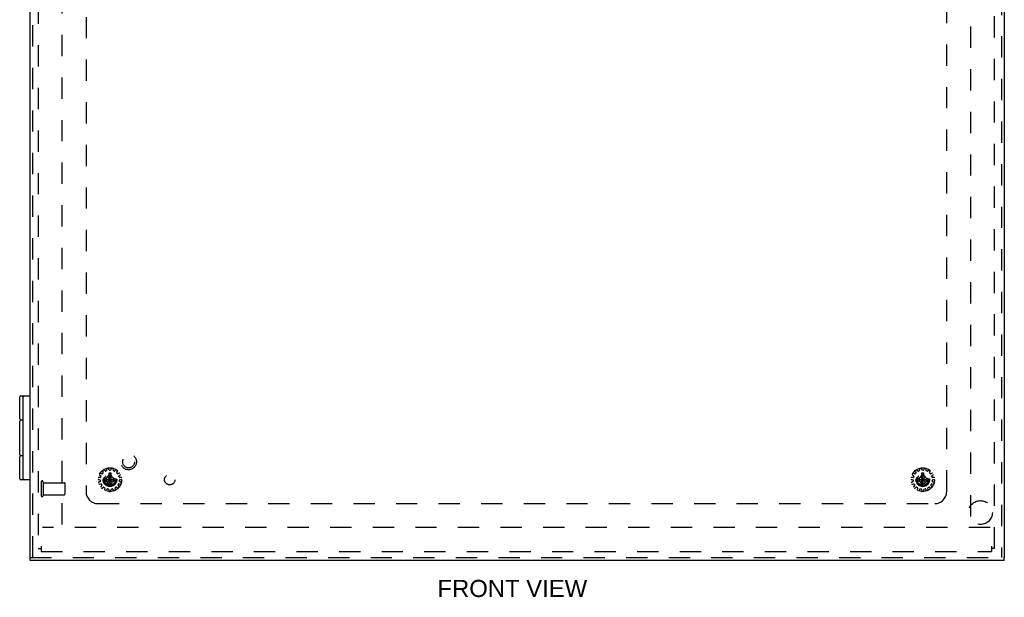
# Model space of a CAD drawing. Header units: inches. Extents: x 0 to 81, y 0 to 52.4.
# Tile 8 of 14: x 16.4 to 37, y 13.9 to 26. Entities that reach past the tile are written whole.
import ezdxf

# ---------------------------------------------------------------- set-up
doc = ezdxf.new("R2010")
doc.units = ezdxf.units.IN
doc.header["$LTSCALE"] = 4.452381
doc.header["$MEASUREMENT"] = 0
doc.linetypes.add('HIDDEN', pattern=[0.2, 0.1, -0.1])
for name, color, linetype in [('DEFAULT_2', 8, 'HIDDEN'), ('DIMENSIONS', 7, 'CONTINUOUS'), ('DOOR_ASSEMBLY', 7, 'CONTINUOUS'), ('SUBPANEL', 7, 'CONTINUOUS')]:
    doc.layers.add(name, color=color, linetype=linetype)
doc.styles.get("Standard").update_dxf_attribs({"font": 'arial.ttf'})

msp = doc.modelspace()

# ---------------------------------------------------------------- linework, layer by layer
at = {"layer": 'DEFAULT_2', "color": 8, "linetype": 'HIDDEN'}
for p, q in [((16.778, 38.826), (16.778, 14.946)), ((36.778, 14.946), (36.778, 38.826)), ((17.278, 15.446), (17.278, 38.326)), ((36.278, 38.326), (36.278, 15.446)), ((18.062, 16.485), (18.086, 16.469)), ((18.11, 16.511), (18.084, 16.523)), ((18.121, 16.564), (18.136, 16.54)), ((18.135, 16.528), (18.122, 16.513)), ((18.175, 16.568), (18.157, 16.59)), ((18.205, 16.574), (18.187, 16.566)), ((18.207, 16.613), (18.211, 16.584)), ((18.228, 16.436), (18.26, 16.49)), ((18.258, 16.594), (18.25, 16.622)), ((18.296, 16.246), (18.26, 16.526)), ((18.26, 16.525), (18.26, 16.526)), ((18.26, 16.246), (18.296, 16.526)), ((18.26, 16.49), (18.26, 16.525)), ((18.296, 16.281), (18.26, 16.49)), ((18.26, 16.281), (18.296, 16.49)), ((18.288, 16.587), (18.268, 16.587)), ((18.296, 16.526), (18.296, 16.525)), ((18.296, 16.525), (18.296, 16.49)), ((18.296, 16.49), (18.328, 16.436)), ((18.306, 16.622), (18.298, 16.594)), ((18.345, 16.584), (18.349, 16.613)), ((18.369, 16.566), (18.351, 16.574)), ((18.399, 16.59), (18.381, 16.568)), ((18.42, 16.54), (18.435, 16.564)), ((18.434, 16.513), (18.421, 16.528)), ((18.472, 16.523), (18.446, 16.511)), ((18.47, 16.469), (18.494, 16.485)), ((35.062, 16.485), (35.086, 16.469)), ((35.11, 16.511), (35.084, 16.523)), ((35.121, 16.564), (35.136, 16.54)), ((35.135, 16.528), (35.122, 16.513)), ((35.175, 16.568), (35.157, 16.59)), ((35.205, 16.574), (35.187, 16.566)), ((35.207, 16.613), (35.211, 16.584)), ((35.228, 16.436), (35.26, 16.49)), ((35.258, 16.594), (35.25, 16.622)), ((35.296, 16.246), (35.26, 16.526)), ((35.26, 16.525), (35.26, 16.526)), ((35.26, 16.246), (35.296, 16.526)), ((35.26, 16.49), (35.26, 16.525)), ((35.296, 16.281), (35.26, 16.49)), ((35.26, 16.281), (35.296, 16.49)), ((35.288, 16.587), (35.268, 16.587)), ((35.296, 16.526), (35.296, 16.525)), ((35.296, 16.525), (35.296, 16.49)), ((35.296, 16.49), (35.328, 16.436)), ((35.306, 16.622), (35.298, 16.594)), ((35.345, 16.584), (35.349, 16.613)), ((35.369, 16.566), (35.351, 16.574)), ((35.399, 16.59), (35.381, 16.568)), ((35.42, 16.54), (35.435, 16.564)), ((35.434, 16.513), (35.421, 16.528)), ((35.472, 16.523), (35.446, 16.511)), ((35.47, 16.469), (35.494, 16.485)), ((16.838, 16.338), (16.838, 16.054)), ((16.881, 16.338), (16.881, 16.054)), ((16.881, 16.32), (17.328, 16.32)), ((17.338, 16.31), (17.338, 16.082)), ((18.041, 16.389), (18.069, 16.384)), ((18.074, 16.432), (18.045, 16.433)), ((18.073, 16.345), (18.046, 16.334)), ((18.06, 16.292), (18.088, 16.299)), ((18.077, 16.375), (18.079, 16.355)), ((18.09, 16.458), (18.084, 16.439)), ((18.099, 16.294), (18.109, 16.277)), ((18.138, 16.404), (18.418, 16.368)), ((18.138, 16.404), (18.139, 16.404)), ((18.138, 16.368), (18.418, 16.404)), ((18.139, 16.368), (18.138, 16.368)), ((18.139, 16.404), (18.174, 16.404)), ((18.174, 16.368), (18.139, 16.368)), ((18.174, 16.404), (18.228, 16.436)), ((18.174, 16.404), (18.383, 16.368)), ((18.174, 16.368), (18.383, 16.404)), ((18.228, 16.336), (18.174, 16.368)), ((18.328, 16.336), (18.228, 16.436)), ((18.228, 16.336), (18.328, 16.436)), ((18.26, 16.281), (18.228, 16.336)), ((18.26, 16.247), (18.26, 16.281)), ((18.328, 16.336), (18.296, 16.281)), ((18.296, 16.281), (18.296, 16.247)), ((18.328, 16.436), (18.383, 16.404)), ((18.383, 16.368), (18.328, 16.336)), ((18.383, 16.404), (18.417, 16.404)), ((18.417, 16.368), (18.383, 16.368)), ((18.417, 16.404), (18.418, 16.404)), ((18.418, 16.368), (18.417, 16.368)), ((18.447, 16.277), (18.457, 16.294)), ((18.472, 16.439), (18.466, 16.458)), ((18.468, 16.299), (18.496, 16.292)), ((18.477, 16.355), (18.479, 16.375)), ((18.511, 16.433), (18.482, 16.432)), ((18.51, 16.334), (18.483, 16.345)), ((18.487, 16.384), (18.515, 16.389)), ((35.041, 16.389), (35.069, 16.384)), ((35.074, 16.432), (35.045, 16.433)), ((35.073, 16.345), (35.046, 16.334)), ((35.06, 16.292), (35.088, 16.299)), ((35.077, 16.375), (35.079, 16.355)), ((35.09, 16.458), (35.084, 16.439)), ((35.099, 16.294), (35.109, 16.277)), ((35.138, 16.368), (35.418, 16.404)), ((35.138, 16.404), (35.139, 16.404)), ((35.138, 16.404), (35.418, 16.368)), ((35.139, 16.368), (35.138, 16.368)), ((35.139, 16.404), (35.174, 16.404)), ((35.174, 16.368), (35.139, 16.368)), ((35.174, 16.404), (35.228, 16.436)), ((35.174, 16.368), (35.383, 16.404)), ((35.174, 16.404), (35.383, 16.368)), ((35.228, 16.336), (35.174, 16.368)), ((35.228, 16.436), (35.328, 16.336)), ((35.228, 16.336), (35.328, 16.436)), ((35.26, 16.281), (35.228, 16.336)), ((35.26, 16.247), (35.26, 16.281)), ((35.328, 16.336), (35.296, 16.281)), ((35.296, 16.281), (35.296, 16.247)), ((35.328, 16.436), (35.383, 16.404)), ((35.383, 16.368), (35.328, 16.336)), ((35.383, 16.404), (35.417, 16.404)), ((35.417, 16.368), (35.383, 16.368)), ((35.417, 16.404), (35.418, 16.404)), ((35.418, 16.368), (35.417, 16.368)), ((35.447, 16.277), (35.457, 16.294)), ((35.472, 16.439), (35.466, 16.458)), ((35.468, 16.299), (35.496, 16.292)), ((35.477, 16.355), (35.479, 16.375)), ((35.511, 16.433), (35.482, 16.432)), ((35.51, 16.334), (35.483, 16.345)), ((35.487, 16.384), (35.515, 16.389)), ((16.881, 16.072), (17.328, 16.072)), ((18.108, 16.265), (18.088, 16.244)), ((18.117, 16.211), (18.14, 16.229)), ((18.152, 16.229), (18.168, 16.217)), ((18.172, 16.206), (18.162, 16.179)), ((18.202, 16.161), (18.216, 16.186)), ((18.226, 16.191), (18.246, 16.187)), ((18.254, 16.178), (18.256, 16.15)), ((18.26, 16.246), (18.26, 16.247)), ((18.296, 16.247), (18.296, 16.246)), ((18.3, 16.15), (18.302, 16.178)), ((18.31, 16.187), (18.33, 16.191)), ((18.341, 16.186), (18.354, 16.161)), ((18.394, 16.179), (18.385, 16.206)), ((18.388, 16.217), (18.404, 16.229)), ((18.416, 16.229), (18.439, 16.211)), ((18.468, 16.244), (18.449, 16.265)), ((35.108, 16.265), (35.088, 16.244)), ((35.117, 16.211), (35.14, 16.229)), ((35.152, 16.229), (35.168, 16.217)), ((35.172, 16.206), (35.162, 16.179)), ((35.202, 16.161), (35.216, 16.186)), ((35.226, 16.191), (35.246, 16.187)), ((35.254, 16.178), (35.256, 16.15)), ((35.26, 16.246), (35.26, 16.247)), ((35.296, 16.247), (35.296, 16.246)), ((35.3, 16.15), (35.302, 16.178)), ((35.31, 16.187), (35.33, 16.191)), ((35.341, 16.186), (35.354, 16.161)), ((35.394, 16.179), (35.385, 16.206)), ((35.388, 16.217), (35.404, 16.229)), ((35.416, 16.229), (35.439, 16.211)), ((35.468, 16.244), (35.449, 16.265)), ((36.687, 15.386), (16.869, 15.386)), ((16.778, 14.946), (16.838, 14.946)), ((16.838, 14.998), (16.838, 14.886)), ((16.838, 14.886), (36.718, 14.886)), ((36.718, 14.998), (36.718, 14.886)), ((36.778, 14.946), (36.718, 14.946))]:
    msp.add_line(p, q, dxfattribs=at)
for points in [[(18.26, 16.526), (18.266, 16.526), (18.272, 16.526), (18.278, 16.526), (18.284, 16.526), (18.29, 16.526), (18.296, 16.526)], [(35.26, 16.526), (35.266, 16.526), (35.272, 16.526), (35.278, 16.526), (35.284, 16.526), (35.29, 16.526), (35.296, 16.526)], [(18.138, 16.386), (18.138, 16.389), (18.138, 16.392), (18.138, 16.395), (18.138, 16.398), (18.138, 16.401), (18.138, 16.404)], [(18.138, 16.368), (18.138, 16.371), (18.138, 16.374), (18.138, 16.377), (18.138, 16.38), (18.138, 16.383), (18.138, 16.386)], [(18.418, 16.404), (18.418, 16.401), (18.418, 16.398), (18.418, 16.395), (18.419, 16.392), (18.419, 16.389), (18.419, 16.386)], [(18.419, 16.386), (18.419, 16.383), (18.419, 16.38), (18.418, 16.377), (18.418, 16.374), (18.418, 16.371), (18.418, 16.368)], [(35.138, 16.386), (35.138, 16.389), (35.138, 16.392), (35.138, 16.395), (35.138, 16.398), (35.138, 16.401), (35.138, 16.404)], [(35.138, 16.368), (35.138, 16.371), (35.138, 16.374), (35.138, 16.377), (35.138, 16.38), (35.138, 16.383), (35.138, 16.386)], [(35.418, 16.404), (35.418, 16.401), (35.418, 16.398), (35.418, 16.395), (35.419, 16.392), (35.419, 16.389), (35.419, 16.386)], [(35.419, 16.386), (35.419, 16.383), (35.419, 16.38), (35.418, 16.377), (35.418, 16.374), (35.418, 16.371), (35.418, 16.368)], [(18.296, 16.246), (18.29, 16.246), (18.284, 16.246), (18.278, 16.245), (18.272, 16.246), (18.266, 16.246), (18.26, 16.246)], [(35.296, 16.246), (35.29, 16.246), (35.284, 16.246), (35.278, 16.245), (35.272, 16.246), (35.266, 16.246), (35.26, 16.246)]]:
    msp.add_lwpolyline(points, dxfattribs=at)
for centre, radius in [((18.278, 16.386), 0.246), ((18.278, 16.386), 0.143), ((18.278, 16.386), 0.128), ((18.278, 16.386), 0.124), ((18.278, 16.386), 0.114), ((35.278, 16.386), 0.246), ((35.278, 16.386), 0.143), ((35.278, 16.386), 0.128), ((35.278, 16.386), 0.124), ((35.278, 16.386), 0.114)]:
    msp.add_circle(centre, radius, dxfattribs=at)
for centre, radius, start, end in [((18.068, 16.493), 0.01, 152.9326, 235.8493), ((18.08, 16.514), 0.01, 64.1507, 147.0674), ((18.115, 16.52), 0.01, 244.1507, 318), ((18.13, 16.57), 0.01, 128.9326, 211.8493), ((18.128, 16.535), 0.01, 318, 31.8493), ((18.149, 16.584), 0.01, 40.1507, 123.0674), ((18.183, 16.575), 0.01, 220.1507, 294), ((18.201, 16.583), 0.01, 294, 7.8493), ((18.217, 16.614), 0.01, 104.9326, 187.8493), ((18.241, 16.619), 0.01, 16.1507, 99.0674), ((18.268, 16.597), 0.01, 196.1507, 270), ((18.288, 16.597), 0.01, 270, 343.8493), ((18.315, 16.619), 0.01, 80.9326, 163.8493), ((18.339, 16.614), 0.01, 352.1507, 75.0674), ((18.355, 16.583), 0.01, 172.1507, 246), ((18.373, 16.575), 0.01, 246, 319.8493), ((18.407, 16.584), 0.01, 56.9326, 139.8493), ((18.428, 16.535), 0.01, 148.1507, 222), ((18.426, 16.57), 0.01, 328.1507, 51.0674), ((18.442, 16.52), 0.01, 222, 295.8493), ((18.476, 16.514), 0.01, 32.9326, 115.8493), ((18.488, 16.493), 0.01, 304.1507, 27.0674), ((35.068, 16.493), 0.01, 152.9326, 235.8493), ((35.08, 16.514), 0.01, 64.1507, 147.0674), ((35.115, 16.52), 0.01, 244.1507, 318), ((35.13, 16.57), 0.01, 128.9326, 211.8493), ((35.128, 16.535), 0.01, 318, 31.8493), ((35.149, 16.584), 0.01, 40.1507, 123.0674), ((35.183, 16.575), 0.01, 220.1507, 294), ((35.201, 16.583), 0.01, 294, 7.8493), ((35.217, 16.614), 0.01, 104.9326, 187.8493), ((35.241, 16.619), 0.01, 16.1507, 99.0674), ((35.268, 16.597), 0.01, 196.1507, 270), ((35.288, 16.597), 0.01, 270, 343.8493), ((35.315, 16.619), 0.01, 80.9326, 163.8493), ((35.339, 16.614), 0.01, 352.1507, 75.0674), ((35.355, 16.583), 0.01, 172.1507, 246), ((35.373, 16.575), 0.01, 246, 319.8493), ((35.407, 16.584), 0.01, 56.9326, 139.8493), ((35.428, 16.535), 0.01, 148.1507, 222), ((35.426, 16.57), 0.01, 328.1507, 51.0674), ((35.442, 16.52), 0.01, 222, 295.8493), ((35.476, 16.514), 0.01, 32.9326, 115.8493), ((35.488, 16.493), 0.01, 304.1507, 27.0674), ((16.86, 16.338), 0.0215, 0, 180), ((17.328, 16.31), 0.01, 0, 90), ((18.042, 16.399), 0.01, 176.9326, 259.8493), ((18.045, 16.423), 0.01, 88.1507, 171.0674), ((18.05, 16.325), 0.01, 112.1507, 195.0674), ((18.058, 16.302), 0.01, 200.9326, 283.8493), ((18.067, 16.374), 0.01, 6, 79.8493), ((18.069, 16.354), 0.01, 292.1507, 6), ((18.074, 16.442), 0.01, 268.1507, 342), ((18.08, 16.461), 0.01, 342, 55.8493), ((18.09, 16.289), 0.01, 30, 103.8493), ((18.1, 16.272), 0.01, 316.1507, 30), ((18.456, 16.272), 0.01, 150, 223.8493), ((18.466, 16.289), 0.01, 76.1507, 150), ((18.476, 16.461), 0.01, 124.1507, 198), ((18.482, 16.442), 0.01, 198, 271.8493), ((18.487, 16.354), 0.01, 174, 247.8493), ((18.489, 16.374), 0.01, 100.1507, 174), ((18.498, 16.302), 0.01, 256.1507, 339.0674), ((18.506, 16.325), 0.01, 344.9326, 67.8493), ((18.511, 16.423), 0.01, 8.9326, 91.8493), ((18.514, 16.399), 0.01, 280.1507, 3.0674), ((35.042, 16.399), 0.01, 176.9326, 259.8493), ((35.045, 16.423), 0.01, 88.1507, 171.0674), ((35.05, 16.325), 0.01, 112.1507, 195.0674), ((35.058, 16.302), 0.01, 200.9326, 283.8493), ((35.067, 16.374), 0.01, 6, 79.8493), ((35.069, 16.354), 0.01, 292.1507, 6), ((35.074, 16.442), 0.01, 268.1507, 342), ((35.08, 16.461), 0.01, 342, 55.8493), ((35.09, 16.289), 0.01, 30, 103.8493), ((35.1, 16.272), 0.01, 316.1507, 30), ((35.456, 16.272), 0.01, 150, 223.8493), ((35.466, 16.289), 0.01, 76.1507, 150), ((35.476, 16.461), 0.01, 124.1507, 198), ((35.482, 16.442), 0.01, 198, 271.8493), ((35.487, 16.354), 0.01, 174, 247.8493), ((35.489, 16.374), 0.01, 100.1507, 174), ((35.498, 16.302), 0.01, 256.1507, 339.0674), ((35.506, 16.325), 0.01, 344.9326, 67.8493), ((35.511, 16.423), 0.01, 8.9326, 91.8493), ((35.514, 16.399), 0.01, 280.1507, 3.0674), ((17.328, 16.082), 0.01, 270, 360), ((18.095, 16.237), 0.01, 136.1507, 219.0674), ((18.111, 16.219), 0.01, 224.9326, 307.8493), ((18.146, 16.221), 0.01, 54, 127.8493), ((18.171, 16.176), 0.01, 160.1507, 243.0674), ((18.162, 16.209), 0.01, 340.1507, 54), ((18.193, 16.166), 0.01, 248.9326, 331.8493), ((18.224, 16.182), 0.01, 78, 151.8493), ((18.244, 16.178), 0.01, 4.1507, 78), ((18.266, 16.15), 0.01, 184.1507, 267.0674), ((18.29, 16.15), 0.01, 272.9326, 355.8493), ((18.312, 16.178), 0.01, 102, 175.8493), ((18.332, 16.182), 0.01, 28.1507, 102), ((18.363, 16.166), 0.01, 208.1507, 291.0674), ((18.394, 16.209), 0.01, 126, 199.8493), ((18.385, 16.176), 0.01, 296.9326, 19.8493), ((18.41, 16.221), 0.01, 52.1507, 126), ((18.445, 16.219), 0.01, 232.1507, 315.0674), ((18.461, 16.237), 0.01, 320.9326, 43.8493), ((35.095, 16.237), 0.01, 136.1507, 219.0674), ((35.111, 16.219), 0.01, 224.9326, 307.8493), ((35.146, 16.221), 0.01, 54, 127.8493), ((35.171, 16.176), 0.01, 160.1507, 243.0674), ((35.162, 16.209), 0.01, 340.1507, 54), ((35.193, 16.166), 0.01, 248.9326, 331.8493), ((35.224, 16.182), 0.01, 78, 151.8493), ((35.244, 16.178), 0.01, 4.1507, 78), ((35.266, 16.15), 0.01, 184.1507, 267.0674), ((35.29, 16.15), 0.01, 272.9326, 355.8493), ((35.312, 16.178), 0.01, 102, 175.8493), ((35.332, 16.182), 0.01, 28.1507, 102), ((35.363, 16.166), 0.01, 208.1507, 291.0674), ((35.394, 16.209), 0.01, 126, 199.8493), ((35.385, 16.176), 0.01, 296.9326, 19.8493), ((35.41, 16.221), 0.01, 52.1507, 126), ((35.445, 16.219), 0.01, 232.1507, 315.0674), ((35.461, 16.237), 0.01, 320.9326, 43.8493), ((16.86, 16.054), 0.0215, 180, 360)]:
    msp.add_arc(centre, radius, start, end, dxfattribs=at)
at = {"layer": 'DOOR_ASSEMBLY', "color": 3, "linetype": 'Continuous'}
for p, q in [((16.608, 14.758), (16.608, 39.013)), ((36.983, 39.013), (36.983, 14.758)), ((36.983, 14.698), (16.608, 14.698))]:
    msp.add_line(p, q, dxfattribs=at)
at = {"layer": 'DOOR_ASSEMBLY', "color": 8, "linetype": 'HIDDEN'}
for p, q in [((16.668, 14.758), (16.668, 39.013)), ((36.923, 39.013), (36.923, 14.758)), ((16.608, 14.758), (36.983, 14.758))]:
    msp.add_line(p, q, dxfattribs=at)
at = {"layer": 'DOOR_ASSEMBLY', "color": 7, "linetype": 'Continuous'}
for p, q in [((16.415, 18.136), (16.608, 18.136)), ((16.395, 17.656), (16.395, 18.116)), ((16.463, 16.406), (16.463, 18.116)), ((16.391, 16.911), (16.391, 17.611)), ((16.463, 17.631), (16.411, 17.631)), ((16.415, 17.636), (16.463, 17.636)), ((16.411, 16.891), (16.463, 16.891)), ((16.463, 16.886), (16.415, 16.886)), ((16.395, 16.406), (16.395, 16.866)), ((16.608, 16.386), (16.415, 16.386)), ((16.608, 14.698), (16.608, 14.758)), ((36.983, 14.698), (36.983, 14.758))]:
    msp.add_line(p, q, dxfattribs=at)
at = {"layer": 'DOOR_ASSEMBLY', "color": 8, "linetype": 'HIDDEN'}
for centre, radius in [((18.668, 16.758), 0.164), ((18.668, 16.758), 0.124), ((36.483, 15.698), 0.25)]:
    msp.add_circle(centre, radius, dxfattribs=at)
at = {"layer": 'DOOR_ASSEMBLY', "color": 7, "linetype": 'Continuous'}
for centre, start, end in [((16.415, 18.116), 90, 180), ((16.483, 18.116), 90, 180), ((16.411, 17.611), 90, 180), ((16.415, 17.656), 180, 270), ((16.411, 16.911), 180, 270), ((16.415, 16.866), 90, 180), ((16.415, 16.406), 180, 270), ((16.483, 16.406), 180, 270)]:
    msp.add_arc(centre, 0.02, start, end, dxfattribs=at)
at = {"layer": 'SUBPANEL', "color": 8, "linetype": 'HIDDEN'}
for p, q in [((17.778, 37.636), (17.778, 16.136)), ((35.778, 16.136), (35.778, 37.636)), ((18.028, 15.886), (35.528, 15.886))]:
    msp.add_line(p, q, dxfattribs=at)
for centre, radius in [((18.278, 16.386), 0.141), ((19.528, 16.386), 0.109), ((35.278, 16.386), 0.141)]:
    msp.add_circle(centre, radius, dxfattribs=at)
for centre, start, end in [((18.028, 16.136), 180, 270), ((35.528, 16.136), 270, 360)]:
    msp.add_arc(centre, 0.25, start, end, dxfattribs=at)

# ---------------------------------------------------------------- texts
at = {"layer": 'DIMENSIONS', "color": 2, "linetype": 'Continuous', "insert": (26.694, 14.29), "char_height": 0.3571, "width": 3.12533, "attachment_point": 2, "line_spacing_factor": 0.9}
msp.add_mtext('FRONT VIEW', dxfattribs=at)

doc.saveas('drawing.dxf')
